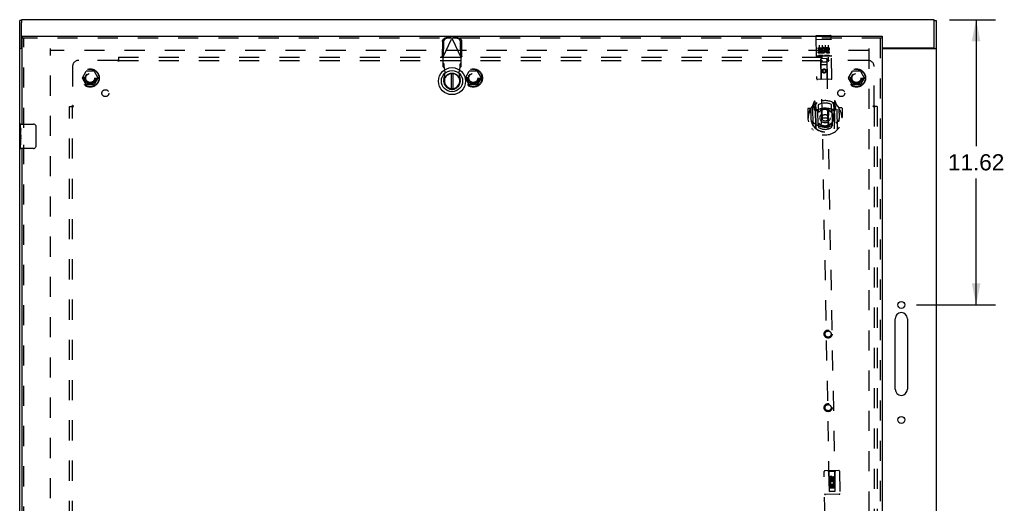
# Model space of a CAD drawing. Header units: inches. Extents: x 0 to 149, y 0 to 96.
# Tile 6 of 9: x 31 to 71, y 50 to 70. Entities that reach past the tile are written whole.
import ezdxf

# ---------------------------------------------------------------- set-up
doc = ezdxf.new("R2010")
doc.units = ezdxf.units.IN
doc.header["$LTSCALE"] = 8.201754
doc.header["$MEASUREMENT"] = 0
doc.linetypes.add('HIDDEN', pattern=[0.2, 0.1, -0.1])
doc.layers.get('0').update_dxf_attribs({"linetype": 'CONTINUOUS'})
for name, color, linetype in [('DEFAULT_2', 8, 'HIDDEN'), ('DIMENSIONS', 7, 'CONTINUOUS'), ('DOOR_ASSEMBLY', 7, 'CONTINUOUS'), ('SUBPANEL', 7, 'CONTINUOUS')]:
    doc.layers.add(name, color=color, linetype=linetype)
doc.styles.get("Standard").update_dxf_attribs({"font": 'arial.ttf'})
doc.dimstyles.new('DIMSTYLE_1', dxfattribs={"dimtxt": 0.657895, "dimasz": 0.877193, "dimexe": 0.09, "dimexo": 0.07, "dimgap": 0.0375, "dimtad": 0, "dimtih": 1, "dimtoh": 1, "dimzin": 4, "dimdsep": 46, "dimtxsty": 'Standard', "dimblk": '_FILLED', "dimblk1": '_FILLED', "dimblk2": '_FILLED', "dimcen": 0.09, "dimadec": 3, "dimazin": 1, "dimtfac": 1, "dimtdec": 3, "dimtofl": 0, "dimtmove": 0, "dimatfit": 3, "dimldrblk": '_FILLED', "dimfxl": 0, "dimtolj": 1, "dimtzin": 4, "dimarcsym": 0})

# ---------------------------------------------------------------- blocks, each defined once
blk = doc.blocks.new('_FILLED')
at = {"color": 0, "linetype": 'ByBlock'}
blk.add_solid([(0, 0), (-1, 0.2), (-1, -0.2)], dxfattribs=at)
blk = doc.blocks.new('*D1')
at = {"layer": 'DIMENSIONS', "color": 2, "linetype": 'Continuous'}
for p, q in [((68.777, 69.785), (70.658, 69.785)), ((69.868, 69.785), (69.868, 64.633)), ((69.868, 58.165), (69.868, 63.317)), ((67.432, 58.165), (70.658, 58.165))]:
    blk.add_line(p, q, dxfattribs=at)
at = {"layer": 'DIMENSIONS', "color": 2, "linetype": 'Continuous', "xscale": 0.8771929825, "yscale": 0.8771929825, "zscale": 0.8771929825}
for p, rotation in [((69.868, 69.785), 90), ((69.868, 58.165), 270)]:
    blk.add_blockref('_FILLED', p, dxfattribs=dict(at, rotation=rotation))
at = {"layer": 'DIMENSIONS', "color": 2, "linetype": 'Continuous', "insert": (69.868, 64.304), "char_height": 0.6579, "width": 2.29896, "attachment_point": 2, "line_spacing_factor": 0.9}
blk.add_mtext('11.62', dxfattribs=at)

msp = doc.modelspace()

# ---------------------------------------------------------------- linework, layer by layer
at = {"color": 3, "linetype": 'Continuous'}
for p, q in [((30.863, 27.818), (30.863, 69.752)), ((68.163, 69.785), (30.938, 69.785)), ((30.938, 68.663), (30.938, 69.673)), ((68.163, 68.663), (68.163, 69.673)), ((68.238, 69.752), (68.238, 27.818)), ((30.957, 68.61), (30.894, 68.61)), ((68.123, 68.623), (66.032, 68.623)), ((66.032, 68.61), (68.207, 68.61)), ((66.568, 54.727), (66.568, 57.602)), ((67.068, 57.602), (67.068, 54.727))]:
    msp.add_line(p, q, dxfattribs=at)
at = {"color": 7, "linetype": 'Continuous'}
for p, q in [((30.938, 69.752), (30.863, 69.752)), ((30.938, 69.785), (30.938, 69.678)), ((68.163, 69.679), (68.163, 69.785)), ((68.163, 69.752), (68.238, 69.752)), ((30.863, 68.61), (30.894, 68.61)), ((30.938, 68.663), (30.938, 68.61)), ((68.163, 68.61), (68.163, 68.663)), ((68.238, 68.61), (68.207, 68.61))]:
    msp.add_line(p, q, dxfattribs=at)
at = {"color": 3, "linetype": 'Continuous'}
for centre in [(66.818, 58.165), (66.818, 53.477)]:
    msp.add_circle(centre, 0.141, dxfattribs=at)
for centre, radius, start, end in [((30.978, 68.663), 0.04, 180, 239.1537), ((68.123, 68.663), 0.04, 270, 360), ((66.818, 57.602), 0.25, 0, 180), ((66.818, 54.727), 0.25, 180, 360)]:
    msp.add_arc(centre, radius, start, end, dxfattribs=at)
at = {"layer": 'DEFAULT_2', "color": 8, "linetype": 'HIDDEN'}
for p, q in [((32.113, 28.96), (32.113, 68.61)), ((65.488, 68.535), (32.113, 68.535)), ((65.488, 68.61), (65.488, 28.96)), ((33.42, 67.415), (33.575, 67.683)), ((33.892, 67.688), (33.583, 67.688)), ((33.901, 67.683), (34.055, 67.415)), ((49.045, 67.415), (49.2, 67.683)), ((49.517, 67.688), (49.208, 67.688)), ((49.526, 67.683), (49.68, 67.415)), ((64.67, 67.415), (64.825, 67.683)), ((65.142, 67.688), (64.833, 67.688)), ((65.151, 67.683), (65.305, 67.415)), ((33.575, 67.138), (33.42, 67.405)), ((33.892, 67.133), (33.583, 67.133)), ((34.055, 67.405), (33.901, 67.138)), ((49.2, 67.138), (49.045, 67.405)), ((49.517, 67.133), (49.208, 67.133)), ((49.68, 67.405), (49.526, 67.138)), ((64.825, 67.138), (64.67, 67.405)), ((65.142, 67.133), (64.833, 67.133)), ((65.305, 67.405), (65.151, 67.138))]:
    msp.add_line(p, q, dxfattribs=at)
for centre, radius in [((33.738, 67.41), 0.372), ((33.738, 67.41), 0.356), ((33.738, 67.41), 0.204), ((33.738, 67.41), 0.183), ((49.363, 67.41), 0.372), ((49.363, 67.41), 0.356), ((49.363, 67.41), 0.204), ((49.363, 67.41), 0.183), ((64.988, 67.41), 0.372), ((64.988, 67.41), 0.356), ((64.988, 67.41), 0.204), ((64.988, 67.41), 0.183)]:
    msp.add_circle(centre, radius, dxfattribs=at)
for centre, start, end in [((33.583, 67.678), 90.0113, 149.988), ((33.892, 67.678), 30.0108, 89.9876), ((49.208, 67.678), 90.0113, 149.988), ((49.517, 67.678), 30.0108, 89.9876), ((64.833, 67.678), 90.0113, 149.988), ((65.142, 67.678), 30.0108, 89.9876), ((33.429, 67.41), 150.0117, 209.9873), ((33.583, 67.143), 210.0108, 269.9876), ((33.892, 67.143), 270.0113, 329.988), ((34.047, 67.41), 330.0117, 29.9873), ((49.054, 67.41), 150.0117, 209.9873), ((49.208, 67.143), 210.0108, 269.9876), ((49.517, 67.143), 270.0113, 329.988), ((49.672, 67.41), 330.0117, 29.9873), ((64.679, 67.41), 150.0117, 209.9873), ((64.833, 67.143), 210.0108, 269.9876), ((65.142, 67.143), 270.0113, 329.988), ((65.297, 67.41), 330.0117, 29.9873)]:
    msp.add_arc(centre, 0.01, start, end, dxfattribs=at)
at = {"layer": 'DOOR_ASSEMBLY', "color": 7, "linetype": 'Continuous'}
for p, q in [((30.957, 69.11), (30.957, 69.035)), ((66.032, 69.11), (66.032, 69.035)), ((48.456, 67.594), (48.456, 66.969)), ((48.535, 66.969), (48.535, 67.594)), ((30.897, 65.376), (30.897, 65.52)), ((30.912, 65.535), (31.422, 65.535)), ((30.897, 65.12), (30.897, 65.373)), ((30.906, 65.318), (30.897, 65.318)), ((30.897, 65.15), (30.907, 65.15)), ((30.897, 64.55), (30.897, 65.118)), ((30.9, 65.087), (30.897, 65.087)), ((30.907, 65.15), (30.907, 65.307)), ((31.522, 65.435), (31.522, 64.635)), ((30.897, 64.956), (30.907, 64.956)), ((30.897, 64.92), (30.907, 64.92)), ((30.897, 64.857), (30.907, 64.857)), ((30.897, 64.689), (30.907, 64.689)), ((30.907, 64.967), (30.907, 65.02)), ((30.907, 64.689), (30.907, 64.92)), ((31.422, 64.535), (30.912, 64.535))]:
    msp.add_line(p, q, dxfattribs=at)
at = {"layer": 'DOOR_ASSEMBLY', "color": 3, "linetype": 'Continuous'}
for p, q in [((30.957, 69.11), (66.032, 69.11)), ((30.957, 65.535), (30.957, 69.035)), ((66.032, 69.035), (66.032, 28.535)), ((30.957, 49.285), (30.957, 64.535))]:
    msp.add_line(p, q, dxfattribs=at)
at = {"layer": 'DOOR_ASSEMBLY', "color": 8, "linetype": 'HIDDEN'}
for p, q in [((63.331, 69.105), (63.364, 67.38)), ((63.36, 69.135), (63.925, 69.146)), ((63.989, 67.392), (63.956, 69.117)), ((66.032, 69.035), (30.957, 69.035)), ((31.032, 65.38), (31.032, 69.035)), ((48.103, 68.891), (48.093, 68.3)), ((48.121, 68.252), (48.495, 69.039)), ((48.145, 68.871), (48.135, 68.28)), ((48.451, 69.053), (48.258, 69.049)), ((48.492, 69.033), (48.299, 69.03)), ((48.451, 69.053), (48.465, 69.048)), ((48.451, 69.053), (48.492, 69.033)), ((48.465, 69.048), (48.48, 69.044)), ((48.48, 69.044), (48.495, 69.039)), ((48.495, 69.039), (48.51, 69.044)), ((48.869, 68.252), (48.495, 69.039)), ((48.498, 69.033), (48.54, 69.053)), ((48.691, 69.03), (48.498, 69.033)), ((48.51, 69.044), (48.525, 69.048)), ((48.525, 69.048), (48.54, 69.053)), ((48.733, 69.049), (48.54, 69.053)), ((48.856, 68.28), (48.846, 68.871)), ((48.898, 68.3), (48.888, 68.891)), ((63.35, 68.976), (63.349, 68.976)), ((63.351, 68.976), (63.35, 68.976)), ((63.352, 68.976), (63.351, 68.976)), ((63.352, 68.976), (63.352, 68.976)), ((63.353, 68.976), (63.352, 68.976)), ((63.354, 68.977), (63.353, 68.976)), ((63.355, 68.977), (63.354, 68.977)), ((63.356, 68.977), (63.355, 68.977)), ((63.356, 68.977), (63.356, 68.977)), ((63.357, 68.977), (63.356, 68.977)), ((63.358, 68.977), (63.357, 68.977)), ((63.36, 68.977), (63.359, 68.977)), ((63.361, 68.977), (63.36, 68.977)), ((63.362, 68.977), (63.361, 68.977)), ((63.363, 68.977), (63.362, 68.977)), ((63.363, 68.977), (63.929, 68.988)), ((63.363, 68.977), (63.363, 68.977)), ((63.463, 68.746), (63.469, 68.44)), ((63.588, 68.748), (63.594, 68.442)), ((63.713, 68.751), (63.719, 68.445)), ((63.838, 68.753), (63.844, 68.447)), ((63.929, 68.988), (63.93, 68.988)), ((63.93, 68.988), (63.93, 68.988)), ((63.93, 68.988), (63.931, 68.988)), ((63.931, 68.988), (63.932, 68.988)), ((63.932, 68.988), (63.933, 68.988)), ((63.933, 68.988), (63.934, 68.988)), ((63.934, 68.988), (63.935, 68.988)), ((63.935, 68.988), (63.935, 68.988)), ((63.935, 68.988), (63.936, 68.988)), ((63.936, 68.988), (63.937, 68.988)), ((63.937, 68.988), (63.938, 68.988)), ((63.938, 68.988), (63.939, 68.988)), ((63.939, 68.988), (63.939, 68.988)), ((63.939, 68.988), (63.94, 68.988)), ((63.94, 68.988), (63.941, 68.988)), ((63.941, 68.988), (63.942, 68.987)), ((65.957, 69.035), (65.957, 28.535)), ((48.135, 68.28), (48.093, 68.3)), ((48.898, 68.3), (48.856, 68.28)), ((48.879, 68.268), (48.869, 68.252)), ((63.376, 68.307), (63.941, 68.318)), ((63.421, 68.643), (63.577, 68.646)), ((63.421, 68.601), (63.421, 68.643)), ((63.421, 68.601), (63.535, 68.603)), ((63.424, 68.473), (63.537, 68.475)), ((63.425, 68.43), (63.424, 68.473)), ((63.425, 68.43), (63.581, 68.433)), ((63.443, 68.559), (63.536, 68.561)), ((63.444, 68.516), (63.443, 68.559)), ((63.444, 68.516), (63.536, 68.518)), ((63.62, 68.328), (63.448, 68.325)), ((63.536, 68.561), (63.535, 68.603)), ((63.537, 68.475), (63.536, 68.518)), ((63.58, 68.469), (63.577, 68.646)), ((63.58, 68.469), (63.593, 68.488)), ((63.581, 68.433), (63.581, 68.445)), ((63.584, 68.444), (63.581, 68.445)), ((63.602, 68.599), (63.584, 68.638)), ((63.87, 68.333), (63.698, 68.329)), ((63.733, 68.649), (63.825, 68.651)), ((63.734, 68.607), (63.733, 68.649)), ((63.734, 68.607), (63.826, 68.609)), ((63.795, 68.523), (63.842, 68.524)), ((63.798, 68.564), (63.827, 68.565)), ((63.8, 68.48), (63.892, 68.482)), ((63.801, 68.437), (63.893, 68.439)), ((63.893, 68.439), (63.892, 68.482)), ((48.121, 68.252), (48.121, 67.878)), ((48.167, 67.992), (48.121, 68.033)), ((48.121, 67.878), (48.167, 67.837)), ((48.167, 67.837), (48.167, 67.992)), ((48.182, 67.833), (48.18, 67.865)), ((48.869, 68.033), (48.823, 67.992)), ((48.823, 67.992), (48.823, 67.837)), ((48.823, 67.837), (48.869, 67.878)), ((48.869, 67.878), (48.869, 68.252)), ((63.547, 67.383), (63.535, 68.193)), ((63.536, 68.193), (63.535, 68.193)), ((63.786, 68.198), (63.536, 68.193)), ((63.536, 68.193), (63.875, 50.565)), ((63.793, 67.948), (63.538, 67.943)), ((63.578, 68.069), (63.748, 68.072)), ((64.125, 50.569), (63.786, 68.198)), ((63.788, 68.198), (63.786, 68.198)), ((63.807, 67.388), (63.788, 68.198)), ((48.166, 67.342), (48.22, 67.636)), ((48.22, 67.636), (48.182, 67.833)), ((48.809, 67.833), (48.771, 67.636)), ((48.771, 67.636), (48.825, 67.342)), ((63.669, 67.768), (63.607, 67.73)), ((63.607, 67.73), (63.609, 67.658)), ((63.607, 67.73), (63.618, 67.725)), ((63.609, 67.658), (63.619, 67.664)), ((63.609, 67.658), (63.672, 67.623)), ((63.669, 67.756), (63.618, 67.725)), ((63.618, 67.725), (63.619, 67.664)), ((63.619, 67.664), (63.672, 67.635)), ((63.669, 67.768), (63.669, 67.756)), ((63.732, 67.733), (63.669, 67.768)), ((63.723, 67.727), (63.669, 67.756)), ((63.672, 67.635), (63.724, 67.666)), ((63.672, 67.623), (63.734, 67.661)), ((63.672, 67.623), (63.672, 67.635)), ((63.732, 67.733), (63.723, 67.727)), ((63.724, 67.666), (63.723, 67.727)), ((63.734, 67.661), (63.724, 67.666)), ((63.734, 67.661), (63.732, 67.733)), ((63.96, 67.361), (63.395, 67.35)), ((63.198, 66.264), (63.217, 65.297)), ((63.269, 66.452), (63.202, 66.275)), ((63.316, 66.262), (63.256, 66.261)), ((63.256, 66.261), (63.259, 66.111)), ((63.293, 66.352), (63.292, 66.352)), ((63.293, 66.352), (63.292, 66.352)), ((63.293, 66.352), (63.293, 66.352)), ((63.314, 66.369), (63.298, 66.449)), ((63.333, 65.353), (63.314, 66.369)), ((63.341, 65.358), (63.321, 66.361)), ((63.322, 66.302), (63.39, 66.412)), ((63.324, 66.336), (63.328, 66.129)), ((63.422, 66.316), (63.427, 66.063)), ((63.977, 66.074), (63.972, 66.327)), ((64, 66.424), (64.072, 66.316)), ((64.073, 66.143), (64.069, 66.35)), ((64.09, 65.372), (64.071, 66.375)), ((64.128, 66.257), (64.073, 66.256)), ((64.091, 66.464), (64.078, 66.384)), ((64.078, 66.384), (64.098, 65.368)), ((64.14, 66.278), (64.08, 66.276)), ((64.1, 66.367), (64.096, 66.37)), ((64.193, 66.294), (64.12, 66.468)), ((64.143, 66.128), (64.14, 66.278)), ((64.216, 65.316), (64.198, 66.283)), ((63, 66.15), (63.007, 65.777)), ((63.117, 66.167), (63.015, 66.165)), ((63.117, 66.167), (63.125, 65.779)), ((63.126, 66.152), (63.117, 66.167)), ((63.125, 66.17), (63.134, 65.712)), ((63.259, 66.111), (63.319, 66.112)), ((63.264, 66.233), (63.295, 66.188)), ((63.324, 66.242), (63.269, 66.241)), ((63.419, 66.113), (63.346, 66.111)), ((63.349, 66.109), (63.414, 66.111)), ((63.431, 65.472), (63.419, 66.103)), ((63.538, 66.131), (63.575, 65.788)), ((63.864, 66.137), (63.84, 65.793)), ((64.056, 66.125), (63.983, 66.123)), ((63.984, 66.114), (63.996, 65.483)), ((63.988, 66.122), (64.053, 66.123)), ((64.083, 66.126), (64.143, 66.128)), ((64.104, 66.203), (64.133, 66.25)), ((64.282, 66.189), (64.274, 66.174)), ((64.275, 66.192), (64.283, 65.735)), ((64.385, 66.191), (64.282, 66.189)), ((64.29, 65.801), (64.282, 66.189)), ((64.4, 66.177), (64.407, 65.804)), ((63.007, 65.777), (63.022, 65.777)), ((63.125, 65.779), (63.14, 65.779)), ((63.134, 65.712), (63.134, 65.71)), ((63.438, 65.502), (63.44, 65.399)), ((63.551, 65.448), (63.575, 65.788)), ((63.575, 65.788), (63.84, 65.793)), ((63.876, 65.454), (63.84, 65.793)), ((63.99, 65.41), (63.988, 65.513)), ((64.29, 65.801), (64.275, 65.801)), ((64.283, 65.735), (64.283, 65.732)), ((64.392, 65.803), (64.407, 65.804)), ((31.032, 49.13), (31.032, 64.69)), ((64.266, 51.414), (63.701, 51.403)), ((63.854, 51.376), (63.824, 51.406)), ((64.114, 51.381), (64.144, 51.412)), ((63.707, 49.516), (63.672, 51.373)), ((64.114, 51.381), (63.854, 51.376)), ((63.854, 51.376), (63.873, 50.567)), ((63.884, 51.017), (63.883, 51.109)), ((63.927, 51.018), (63.884, 51.017)), ((63.925, 51.11), (63.927, 51.018)), ((63.989, 51.141), (63.927, 51.103)), ((63.927, 51.103), (63.937, 51.098)), ((63.927, 51.103), (63.928, 51.031)), ((63.928, 51.031), (63.938, 51.037)), ((63.928, 51.031), (63.992, 50.996)), ((63.989, 51.129), (63.937, 51.098)), ((63.937, 51.098), (63.938, 51.037)), ((63.938, 51.037), (63.991, 51.008)), ((63.97, 51.083), (63.969, 51.111)), ((64.052, 51.106), (63.989, 51.141)), ((63.989, 51.141), (63.989, 51.129)), ((64.042, 51.1), (63.989, 51.129)), ((63.991, 51.008), (64.043, 51.039)), ((63.992, 50.996), (63.991, 51.008)), ((63.992, 50.996), (64.053, 51.034)), ((64.01, 51.126), (64.011, 51.079)), ((64.052, 51.106), (64.042, 51.1)), ((64.043, 51.039), (64.042, 51.1)), ((64.053, 51.034), (64.043, 51.039)), ((64.052, 51.177), (64.095, 51.177)), ((64.054, 51.084), (64.052, 51.177)), ((64.053, 51.034), (64.052, 51.106)), ((64.095, 51.177), (64.096, 51.085)), ((64.126, 50.571), (64.114, 51.381)), ((64.297, 51.385), (64.332, 49.528)), ((64.122, 50.821), (63.867, 50.816)), ((63.887, 50.861), (64.065, 50.864)), ((63.89, 50.705), (63.887, 50.861)), ((63.933, 50.706), (63.89, 50.705)), ((63.935, 50.886), (63.896, 50.868)), ((64.082, 50.696), (63.912, 50.692)), ((63.973, 50.82), (63.931, 50.819)), ((63.931, 50.819), (63.933, 50.706)), ((63.975, 50.728), (63.973, 50.82)), ((64.017, 50.728), (63.975, 50.728)), ((64.059, 50.821), (64.016, 50.821)), ((64.016, 50.821), (64.017, 50.728)), ((64.065, 50.864), (64.046, 50.877)), ((64.061, 50.708), (64.059, 50.821)), ((64.104, 50.709), (64.061, 50.708)), ((64.09, 50.868), (64.088, 50.865)), ((64.088, 50.865), (64.101, 50.865)), ((64.101, 50.865), (64.104, 50.709)), ((64.285, 50.449), (63.72, 50.439)), ((63.873, 50.567), (64.126, 50.571)), ((63.875, 50.568), (64.125, 50.573)), ((63.875, 50.565), (64.125, 50.569))]:
    msp.add_line(p, q, dxfattribs=at)
for points in [[(48.103, 68.891), (48.104, 68.906), (48.107, 68.921), (48.111, 68.936), (48.116, 68.951), (48.123, 68.965), (48.13, 68.978), (48.14, 68.99), (48.15, 69.002), (48.161, 69.012), (48.173, 69.022), (48.186, 69.03), (48.199, 69.036), (48.214, 69.042), (48.228, 69.046), (48.243, 69.048), (48.258, 69.049)], [(48.299, 69.03), (48.284, 69.029), (48.27, 69.026), (48.255, 69.022), (48.241, 69.017), (48.227, 69.01), (48.215, 69.002), (48.202, 68.992), (48.191, 68.982), (48.181, 68.97), (48.172, 68.958), (48.164, 68.945), (48.158, 68.931), (48.152, 68.916), (48.148, 68.901), (48.146, 68.886), (48.145, 68.871)], [(48.846, 68.871), (48.845, 68.886), (48.842, 68.901), (48.839, 68.916), (48.833, 68.931), (48.827, 68.945), (48.819, 68.958), (48.81, 68.97), (48.8, 68.982), (48.788, 68.992), (48.776, 69.002), (48.763, 69.01), (48.75, 69.017), (48.736, 69.022), (48.721, 69.026), (48.706, 69.029), (48.691, 69.03)], [(48.733, 69.049), (48.748, 69.048), (48.763, 69.046), (48.777, 69.042), (48.791, 69.036), (48.805, 69.03), (48.818, 69.022), (48.83, 69.012), (48.841, 69.002), (48.851, 68.99), (48.86, 68.978), (48.868, 68.965), (48.875, 68.951), (48.88, 68.936), (48.884, 68.921), (48.886, 68.906), (48.888, 68.891)], [(63.349, 68.976), (63.349, 68.976), (63.349, 68.976), (63.348, 68.976), (63.348, 68.976), (63.348, 68.976), (63.347, 68.976), (63.347, 68.976), (63.346, 68.975), (63.346, 68.975), (63.346, 68.975), (63.345, 68.975), (63.345, 68.975), (63.345, 68.975), (63.344, 68.975), (63.344, 68.975), (63.344, 68.975), (63.344, 68.975), (63.343, 68.975), (63.343, 68.975), (63.343, 68.975), (63.342, 68.975), (63.342, 68.974), (63.342, 68.974), (63.341, 68.974), (63.341, 68.974), (63.341, 68.974), (63.341, 68.974), (63.34, 68.974), (63.34, 68.974), (63.34, 68.974), (63.34, 68.974), (63.339, 68.974), (63.339, 68.974), (63.339, 68.973), (63.339, 68.973), (63.338, 68.973), (63.338, 68.973), (63.338, 68.973), (63.338, 68.973), (63.338, 68.973), (63.337, 68.973), (63.337, 68.973), (63.337, 68.973), (63.337, 68.972), (63.337, 68.972), (63.336, 68.972), (63.336, 68.972), (63.336, 68.972), (63.336, 68.972), (63.336, 68.972), (63.336, 68.972), (63.335, 68.972), (63.335, 68.972), (63.335, 68.971), (63.335, 68.971), (63.335, 68.971), (63.335, 68.971), (63.335, 68.971), (63.335, 68.971), (63.334, 68.971), (63.334, 68.971), (63.334, 68.971), (63.334, 68.971), (63.334, 68.97), (63.334, 68.97), (63.334, 68.97), (63.334, 68.97), (63.334, 68.97), (63.334, 68.97), (63.334, 68.97), (63.334, 68.97), (63.334, 68.97), (63.334, 68.97), (63.334, 68.969), (63.334, 68.969), (63.334, 68.969), (63.334, 68.969)], [(63.359, 68.977), (63.359, 68.977), (63.358, 68.977)], [(63.942, 68.987), (63.943, 68.987), (63.943, 68.987), (63.943, 68.987), (63.944, 68.987), (63.944, 68.987), (63.944, 68.987), (63.945, 68.987), (63.945, 68.987), (63.945, 68.987), (63.946, 68.987), (63.946, 68.987), (63.946, 68.987), (63.947, 68.987), (63.947, 68.987), (63.947, 68.987), (63.948, 68.987), (63.948, 68.987), (63.948, 68.986), (63.949, 68.986), (63.949, 68.986), (63.949, 68.986), (63.95, 68.986), (63.95, 68.986), (63.95, 68.986), (63.95, 68.986), (63.951, 68.986), (63.951, 68.986), (63.951, 68.986), (63.952, 68.986), (63.952, 68.986), (63.952, 68.986), (63.952, 68.985), (63.953, 68.985), (63.953, 68.985), (63.953, 68.985), (63.953, 68.985), (63.954, 68.985), (63.954, 68.985), (63.954, 68.985), (63.954, 68.985), (63.954, 68.985), (63.955, 68.985), (63.955, 68.985), (63.955, 68.984), (63.955, 68.984), (63.955, 68.984), (63.956, 68.984), (63.956, 68.984), (63.956, 68.984), (63.956, 68.984), (63.956, 68.984), (63.956, 68.984), (63.957, 68.984), (63.957, 68.984), (63.957, 68.983), (63.957, 68.983), (63.957, 68.983), (63.957, 68.983), (63.957, 68.983), (63.958, 68.983), (63.958, 68.983), (63.958, 68.983), (63.958, 68.983), (63.958, 68.983), (63.958, 68.982), (63.958, 68.982), (63.958, 68.982), (63.958, 68.982), (63.958, 68.982), (63.958, 68.982), (63.958, 68.982), (63.958, 68.982), (63.958, 68.982), (63.958, 68.982), (63.958, 68.981), (63.958, 68.981), (63.959, 68.981), (63.959, 68.981)], [(48.121, 68.252), (48.112, 68.268), (48.107, 68.276), (48.102, 68.284), (48.098, 68.292), (48.093, 68.3)], [(48.898, 68.3), (48.893, 68.292), (48.888, 68.284), (48.884, 68.276), (48.879, 68.268)], [(63.448, 68.325), (63.447, 68.325), (63.447, 68.325), (63.447, 68.325), (63.447, 68.325), (63.447, 68.325), (63.446, 68.325), (63.446, 68.325), (63.446, 68.325), (63.446, 68.325), (63.446, 68.325), (63.445, 68.325), (63.445, 68.325), (63.445, 68.325), (63.445, 68.325), (63.445, 68.325), (63.445, 68.325), (63.444, 68.325), (63.444, 68.325), (63.444, 68.325), (63.444, 68.325), (63.444, 68.325), (63.444, 68.325), (63.444, 68.325), (63.443, 68.325), (63.443, 68.325), (63.443, 68.325), (63.443, 68.325), (63.443, 68.325), (63.443, 68.325), (63.443, 68.325), (63.443, 68.325), (63.442, 68.325), (63.442, 68.325), (63.442, 68.325), (63.442, 68.325), (63.442, 68.325), (63.442, 68.325), (63.442, 68.325), (63.442, 68.325), (63.442, 68.325), (63.441, 68.325), (63.441, 68.326), (63.441, 68.326), (63.441, 68.326), (63.441, 68.326), (63.441, 68.326)], [(63.626, 68.329), (63.626, 68.329), (63.626, 68.329), (63.626, 68.329), (63.626, 68.329), (63.626, 68.329), (63.625, 68.329), (63.625, 68.329), (63.625, 68.329), (63.625, 68.329), (63.625, 68.329), (63.625, 68.329), (63.625, 68.329), (63.625, 68.329), (63.625, 68.329), (63.624, 68.329), (63.624, 68.329), (63.624, 68.329), (63.624, 68.328), (63.624, 68.328), (63.624, 68.328), (63.624, 68.328), (63.624, 68.328), (63.623, 68.328), (63.623, 68.328), (63.623, 68.328), (63.623, 68.328), (63.623, 68.328), (63.623, 68.328), (63.623, 68.328), (63.622, 68.328), (63.622, 68.328), (63.622, 68.328), (63.622, 68.328), (63.622, 68.328), (63.622, 68.328), (63.621, 68.328), (63.621, 68.328), (63.621, 68.328), (63.621, 68.328), (63.621, 68.328), (63.62, 68.328), (63.62, 68.328), (63.62, 68.328), (63.62, 68.328), (63.62, 68.328)], [(63.698, 68.329), (63.697, 68.329), (63.697, 68.329), (63.697, 68.329), (63.697, 68.329), (63.697, 68.329), (63.696, 68.329), (63.696, 68.329), (63.696, 68.329), (63.696, 68.329), (63.696, 68.329), (63.695, 68.329), (63.695, 68.329), (63.695, 68.329), (63.695, 68.329), (63.695, 68.33), (63.695, 68.33), (63.694, 68.33), (63.694, 68.33), (63.694, 68.33), (63.694, 68.33), (63.694, 68.33), (63.694, 68.33), (63.694, 68.33), (63.693, 68.33), (63.693, 68.33), (63.693, 68.33), (63.693, 68.33), (63.693, 68.33), (63.693, 68.33), (63.693, 68.33), (63.692, 68.33), (63.692, 68.33), (63.692, 68.33), (63.692, 68.33), (63.692, 68.33), (63.692, 68.33), (63.692, 68.33), (63.692, 68.33), (63.692, 68.33), (63.692, 68.33), (63.691, 68.33), (63.691, 68.33), (63.691, 68.33), (63.691, 68.33), (63.691, 68.33), (63.691, 68.33)], [(63.876, 68.334), (63.876, 68.334), (63.876, 68.334), (63.876, 68.334), (63.876, 68.334), (63.875, 68.334), (63.875, 68.334), (63.875, 68.334), (63.875, 68.334), (63.875, 68.334), (63.875, 68.334), (63.875, 68.334), (63.875, 68.334), (63.875, 68.333), (63.875, 68.333), (63.874, 68.333), (63.874, 68.333), (63.874, 68.333), (63.874, 68.333), (63.874, 68.333), (63.874, 68.333), (63.874, 68.333), (63.874, 68.333), (63.873, 68.333), (63.873, 68.333), (63.873, 68.333), (63.873, 68.333), (63.873, 68.333), (63.873, 68.333), (63.873, 68.333), (63.872, 68.333), (63.872, 68.333), (63.872, 68.333), (63.872, 68.333), (63.872, 68.333), (63.872, 68.333), (63.871, 68.333), (63.871, 68.333), (63.871, 68.333), (63.871, 68.333), (63.871, 68.333), (63.87, 68.333), (63.87, 68.333), (63.87, 68.333), (63.87, 68.333), (63.87, 68.333)], [(48.18, 67.865), (48.179, 67.88), (48.178, 67.895), (48.177, 67.91), (48.176, 67.924), (48.175, 67.937), (48.174, 67.948), (48.173, 67.959), (48.172, 67.968), (48.171, 67.976), (48.17, 67.983), (48.168, 67.988), (48.167, 67.992)], [(48.823, 67.992), (48.822, 67.988), (48.821, 67.983), (48.82, 67.976), (48.819, 67.968), (48.818, 67.959), (48.817, 67.948), (48.816, 67.937), (48.815, 67.924), (48.814, 67.91), (48.813, 67.895), (48.812, 67.88), (48.811, 67.865), (48.809, 67.833)], [(48.167, 67.837), (48.17, 67.836), (48.172, 67.836), (48.175, 67.835), (48.177, 67.835), (48.18, 67.834), (48.182, 67.833)], [(48.809, 67.833), (48.811, 67.834), (48.814, 67.835), (48.816, 67.835), (48.819, 67.836), (48.821, 67.836), (48.823, 67.837)], [(64.216, 66.261), (64.217, 66.26), (64.218, 66.26), (64.219, 66.259), (64.22, 66.259), (64.221, 66.258), (64.221, 66.258), (64.222, 66.258), (64.223, 66.257), (64.224, 66.257), (64.225, 66.256), (64.226, 66.255), (64.227, 66.255), (64.228, 66.254), (64.229, 66.254), (64.229, 66.253), (64.23, 66.253), (64.231, 66.252), (64.232, 66.251), (64.233, 66.251), (64.234, 66.25), (64.234, 66.249), (64.235, 66.249), (64.236, 66.248), (64.237, 66.247), (64.237, 66.246), (64.238, 66.246), (64.239, 66.245), (64.24, 66.244), (64.241, 66.243), (64.241, 66.243), (64.242, 66.242), (64.243, 66.241), (64.243, 66.24), (64.244, 66.239)], [(63.154, 66.218), (63.154, 66.219), (63.155, 66.22), (63.156, 66.221), (63.156, 66.222), (63.157, 66.223), (63.158, 66.223), (63.158, 66.224), (63.159, 66.225), (63.16, 66.226), (63.161, 66.226), (63.161, 66.227), (63.162, 66.228), (63.163, 66.229), (63.164, 66.229), (63.165, 66.23), (63.165, 66.231), (63.166, 66.231), (63.167, 66.232), (63.168, 66.233), (63.169, 66.233), (63.169, 66.234), (63.17, 66.235), (63.171, 66.235), (63.172, 66.236), (63.173, 66.236), (63.174, 66.237), (63.175, 66.237), (63.175, 66.238), (63.176, 66.238), (63.177, 66.239), (63.178, 66.239), (63.179, 66.24), (63.18, 66.24), (63.181, 66.241)], [(63.177, 65.667), (63.18, 65.661), (63.183, 65.656), (63.186, 65.652), (63.189, 65.647), (63.192, 65.643), (63.195, 65.638), (63.198, 65.634), (63.201, 65.631), (63.203, 65.627), (63.206, 65.623), (63.208, 65.62), (63.211, 65.617), (63.213, 65.613), (63.215, 65.61), (63.218, 65.608), (63.22, 65.605), (63.222, 65.602), (63.224, 65.599), (63.227, 65.597), (63.229, 65.594), (63.231, 65.592), (63.233, 65.59), (63.235, 65.588), (63.237, 65.586), (63.239, 65.584), (63.24, 65.582), (63.242, 65.58), (63.244, 65.578), (63.246, 65.576), (63.248, 65.575), (63.249, 65.573), (63.251, 65.572), (63.252, 65.57), (63.254, 65.569), (63.256, 65.568), (63.257, 65.566)], [(64.166, 65.584), (64.167, 65.585), (64.169, 65.587), (64.17, 65.588), (64.172, 65.589), (64.173, 65.591), (64.175, 65.593), (64.177, 65.594), (64.178, 65.596), (64.18, 65.598), (64.182, 65.6), (64.184, 65.602), (64.185, 65.604), (64.187, 65.606), (64.189, 65.608), (64.191, 65.611), (64.193, 65.613), (64.195, 65.615), (64.197, 65.618), (64.199, 65.621), (64.201, 65.624), (64.203, 65.626), (64.206, 65.629), (64.208, 65.633), (64.21, 65.636), (64.212, 65.639), (64.215, 65.643), (64.217, 65.646), (64.22, 65.65), (64.222, 65.654), (64.225, 65.658), (64.228, 65.663), (64.23, 65.667), (64.233, 65.672), (64.236, 65.677), (64.239, 65.682), (64.242, 65.687)], [(63.199, 65.32), (63.198, 65.32), (63.197, 65.32), (63.196, 65.321), (63.195, 65.321), (63.194, 65.322), (63.193, 65.322), (63.192, 65.323), (63.191, 65.323), (63.19, 65.324), (63.189, 65.324), (63.189, 65.325), (63.188, 65.325), (63.187, 65.326), (63.186, 65.327), (63.185, 65.327), (63.184, 65.328), (63.183, 65.328), (63.183, 65.329), (63.182, 65.33), (63.181, 65.33), (63.18, 65.331), (63.179, 65.332), (63.179, 65.332), (63.178, 65.333), (63.177, 65.334), (63.176, 65.335), (63.176, 65.335), (63.175, 65.336), (63.174, 65.337), (63.173, 65.338), (63.173, 65.338), (63.172, 65.339), (63.171, 65.34), (63.17, 65.341)], [(63.902, 65.437), (63.897, 65.435), (63.891, 65.434), (63.886, 65.432), (63.88, 65.431), (63.875, 65.43), (63.87, 65.428), (63.864, 65.427), (63.859, 65.426), (63.853, 65.424), (63.848, 65.423), (63.842, 65.422), (63.837, 65.421), (63.831, 65.42), (63.826, 65.419), (63.82, 65.418), (63.815, 65.417), (63.809, 65.416), (63.804, 65.415), (63.798, 65.414), (63.793, 65.414), (63.787, 65.413), (63.782, 65.412), (63.776, 65.412), (63.77, 65.411), (63.765, 65.41), (63.759, 65.41), (63.754, 65.41), (63.748, 65.409), (63.743, 65.409), (63.737, 65.408), (63.731, 65.408), (63.726, 65.408), (63.72, 65.408), (63.715, 65.408), (63.709, 65.408), (63.703, 65.408), (63.698, 65.408), (63.692, 65.408), (63.687, 65.408), (63.681, 65.408), (63.675, 65.408), (63.67, 65.408), (63.664, 65.409), (63.659, 65.409), (63.653, 65.409), (63.648, 65.41), (63.642, 65.41), (63.636, 65.411), (63.631, 65.411), (63.625, 65.412), (63.62, 65.412), (63.614, 65.413), (63.609, 65.414), (63.603, 65.414), (63.597, 65.415), (63.592, 65.416), (63.586, 65.417), (63.581, 65.418), (63.575, 65.419), (63.57, 65.42), (63.564, 65.421), (63.559, 65.422), (63.553, 65.423), (63.548, 65.425), (63.543, 65.426), (63.537, 65.427), (63.532, 65.428), (63.526, 65.43)], [(64.261, 65.362), (64.26, 65.361), (64.26, 65.36), (64.259, 65.359), (64.258, 65.359), (64.258, 65.358), (64.257, 65.357), (64.256, 65.356), (64.255, 65.355), (64.255, 65.355), (64.254, 65.354), (64.253, 65.353), (64.252, 65.352), (64.252, 65.352), (64.251, 65.351), (64.25, 65.35), (64.249, 65.35), (64.248, 65.349), (64.248, 65.348), (64.247, 65.348), (64.246, 65.347), (64.245, 65.346), (64.244, 65.346), (64.243, 65.345), (64.243, 65.345), (64.242, 65.344), (64.241, 65.343), (64.24, 65.343), (64.239, 65.342), (64.238, 65.342), (64.237, 65.341), (64.236, 65.341), (64.235, 65.34), (64.235, 65.34), (64.234, 65.339)]]:
    msp.add_lwpolyline(points, dxfattribs=at)
at = {"layer": 'DOOR_ASSEMBLY', "color": 7, "linetype": 'Continuous'}
for points in [[(31.516, 65.471), (31.518, 65.466), (31.519, 65.46), (31.521, 65.454), (31.522, 65.448), (31.522, 65.441), (31.522, 65.435)], [(30.897, 65.376), (30.898, 65.373), (30.898, 65.369), (30.899, 65.363), (30.9, 65.357), (30.901, 65.35), (30.903, 65.343), (30.904, 65.334), (30.905, 65.326)], [(30.897, 65.12), (30.898, 65.113), (30.898, 65.105), (30.899, 65.097), (30.9, 65.088)], [(30.9, 65.088), (30.903, 65.061), (30.905, 65.052), (30.905, 65.044), (30.906, 65.035), (30.907, 65.027), (30.907, 65.02)], [(30.905, 65.326), (30.906, 65.316), (30.907, 65.307)], [(30.907, 64.967), (30.907, 64.96), (30.907, 64.954), (30.906, 64.948), (30.905, 64.942), (30.905, 64.936), (30.904, 64.931)], [(31.522, 64.635), (31.522, 64.629), (31.522, 64.623), (31.521, 64.616), (31.519, 64.61), (31.518, 64.605), (31.516, 64.599)]]:
    msp.add_lwpolyline(points, dxfattribs=at)
for radius in [0.551, 0.433, 0.329, 0.317]:
    msp.add_circle((48.495, 67.282), radius, dxfattribs=at)
at = {"layer": 'DOOR_ASSEMBLY', "color": 8, "linetype": 'HIDDEN'}
for centre, radius in [((63.671, 67.696), 0.085), ((63.671, 67.696), 0.0845), ((63.707, 65.788), 0.35), ((63.707, 65.788), 0.335), ((63.707, 65.788), 0.205), ((63.707, 65.788), 0.133), ((63.832, 56.977), 0.164), ((63.832, 56.977), 0.124), ((63.832, 53.977), 0.164), ((63.832, 53.977), 0.124), ((63.99, 51.069), 0.085), ((63.99, 51.069), 0.0845)]:
    msp.add_circle(centre, radius, dxfattribs=at)
for centre, radius, start, end in [((63.361, 69.105), 0.03, 91.1008, 181.1008), ((63.926, 69.116), 0.03, 1.1008, 91.1008), ((63.377, 68.277), 0.03, 91.1008, 181.1008), ((63.628, 68.541), 0.107, 245.3644, 114.5035), ((63.628, 68.541), 0.0639, 235.9903, 114.5034), ((63.8, 68.501), 0.0635, 91.1008, 271.1008), ((63.8, 68.502), 0.0219, 101.4078, 271.1008), ((63.827, 68.587), 0.0644, 283.4003, 91.1783), ((63.827, 68.587), 0.0219, 271.0019, 91.1008), ((63.942, 68.288), 0.03, 1.1008, 91.1008), ((63.577, 68.154), 0.04, 91.1008, 181.1008), ((63.578, 68.109), 0.04, 181.1008, 271.1008), ((63.747, 68.157), 0.04, 1.1008, 91.1008), ((63.748, 68.112), 0.04, 271.1008, 1.1008), ((48.495, 67.282), 0.335, 169.673, 10.327), ((63.394, 67.38), 0.03, 181.1008, 271.1008), ((63.517, 67.383), 0.03, 271.1008, 1.1008), ((63.837, 67.389), 0.03, 181.1008, 271.1008), ((63.959, 67.391), 0.03, 271.1008, 1.1008), ((63.707, 65.79), 0.7, 126.6134, 55.5882), ((63.707, 65.788), 0.7, 36.3969, 145.8046), ((63.213, 66.264), 0.015, 136.1756, 181.1008), ((63.283, 66.446), 0.015, 11.1008, 159.2966), ((63.302, 66.336), 0.02, 1.1008, 126.6134), ((63.304, 66.336), 0.02, 1.1008, 126.3551), ((63.341, 66.361), 0.02, 122.5696, 181.1), ((63.707, 65.788), 0.6, 63.8212, 118.3804), ((64.051, 66.375), 0.02, 1.1008, 59.6303), ((64.089, 66.351), 0.02, 55.8465, 181.1008), ((64.092, 66.351), 0.02, 55.5882, 181.1008), ((64.106, 66.462), 0.015, 22.9049, 171.1008), ((64.128, 66.252), 0.005, 328.4216, 91.1008), ((64.183, 66.283), 0.015, 1.1008, 46.026), ((63.015, 66.15), 0.015, 91.1008, 181.1008), ((63.707, 65.79), 0.685, 148.0893, 181.1008), ((63.145, 66.17), 0.02, 145.8046, 181.1008), ((63.269, 66.236), 0.005, 91.1008, 213.78), ((63.713, 65.478), 0.7, 54.3327, 127.8689), ((63.139, 66.083), 0.188, 1.1008, 33.78), ((63.346, 66.131), 0.02, 181.1008, 271.1008), ((63.348, 66.129), 0.02, 181.1008, 271.1008), ((63.414, 66.131), 0.02, 271.1008, 294.5648), ((63.434, 66.103), 0.015, 114.0871, 181.1008), ((63.713, 65.476), 0.7, 67.6368, 114.5648), ((63.457, 66.064), 0.03, 181.1008, 312.2269), ((63.707, 65.788), 0.343, 49.9747, 132.2269), ((63.518, 66.129), 0.02, 6.1804, 106.7139), ((63.884, 66.136), 0.02, 75.4877, 176.0212), ((63.947, 66.073), 0.03, 229.9747, 1.1008), ((63.969, 66.113), 0.015, 1.1008, 68.1145), ((63.987, 66.142), 0.02, 247.6368, 271.1008), ((64.053, 66.143), 0.02, 271.1008, 1.1008), ((64.056, 66.145), 0.02, 271.1008, 1.1008), ((64.264, 66.105), 0.188, 148.4216, 181.1008), ((64.255, 66.192), 0.02, 1.1008, 36.3969), ((63.707, 65.79), 0.685, 1.1008, 34.1123), ((64.385, 66.176), 0.015, 1.1008, 91.1008), ((63.707, 65.793), 0.583, 181.3472, 0.8544), ((63.707, 65.798), 0.58, 188.763, 353.4386), ((63.154, 65.713), 0.02, 181.1008, 188.763), ((63.701, 66.108), 0.7, 230.6298, 311.5718), ((63.446, 65.472), 0.015, 181.1008, 248.1145), ((63.468, 65.503), 0.03, 49.9747, 181.1008), ((63.707, 65.788), 0.343, 229.9747, 312.2269), ((63.896, 65.456), 0.02, 186.1804, 286.676), ((63.958, 65.512), 0.03, 1.1008, 132.2269), ((63.981, 65.482), 0.015, 294.0871, 1.1008), ((64.263, 65.734), 0.02, 353.4386, 1.1008), ((63.232, 65.297), 0.015, 181.1008, 226.026), ((63.348, 65.353), 0.015, 181.1008, 230.7421), ((63.36, 65.358), 0.02, 181.1008, 231.7602), ((63.707, 65.798), 0.48, 236.1469, 306.0547), ((63.531, 65.449), 0.02, 255.5256, 356.0212), ((64.07, 65.372), 0.02, 310.4386, 1.0991), ((64.083, 65.367), 0.015, 311.4595, 1.1008), ((64.201, 65.316), 0.015, 316.1756, 1.1008), ((63.702, 51.373), 0.03, 91.1008, 181.1008), ((64.267, 51.384), 0.03, 1.1008, 91.1008), ((63.947, 51.111), 0.0644, 13.4003, 181.1783), ((63.993, 50.913), 0.107, 335.3644, 204.5035), ((63.947, 51.111), 0.0219, 1.0019, 181.1008), ((64.033, 51.084), 0.0635, 181.1008, 1.1008), ((64.032, 51.084), 0.0219, 191.4078, 1.1008), ((63.913, 50.652), 0.04, 91.1008, 181.1008), ((63.914, 50.607), 0.04, 181.1008, 271.1008), ((63.993, 50.913), 0.0639, 325.9903, 204.5034), ((64.083, 50.656), 0.04, 1.1008, 91.1008), ((64.084, 50.611), 0.04, 271.1008, 1.1008), ((63.719, 50.469), 0.03, 181.1008, 271.1008), ((64.284, 50.479), 0.03, 271.1008, 1.1008)]:
    msp.add_arc(centre, radius, start, end, dxfattribs=at)
at = {"layer": 'DOOR_ASSEMBLY', "color": 7, "linetype": 'Continuous'}
for centre, radius, start, end in [((48.495, 67.282), 0.315, 100.0787, 79.9213), ((30.912, 65.52), 0.015, 90, 180), ((31.422, 65.435), 0.1, 21.1999, 90), ((30.912, 64.55), 0.015, 180, 270), ((31.422, 64.635), 0.1, 270, 338.7946)]:
    msp.add_arc(centre, radius, start, end, dxfattribs=at)
msp.add_ellipse((31.097, 64.953), major_axis=(0.2, 0), ratio=0.432808, start_param=3.141593, end_param=3.403409, dxfattribs=at)
at = {"layer": 'SUBPANEL', "color": 8, "linetype": 'HIDDEN'}
for p, q in [((33.019, 67.879), (33.019, 66.289)), ((34.859, 68.129), (33.269, 68.129)), ((34.872, 68.109), (34.868, 68.116)), ((34.894, 68.254), (34.894, 68.167)), ((34.894, 68.254), (63.832, 68.254)), ((34.894, 68.167), (34.894, 68.088)), ((34.894, 68.129), (63.832, 68.129)), ((63.832, 68.254), (63.832, 68.167)), ((63.832, 68.167), (63.832, 68.088)), ((65.457, 68.129), (63.867, 68.129)), ((65.707, 66.289), (65.707, 67.879)), ((65.687, 66.276), (65.693, 66.28)), ((32.894, 31.316), (32.894, 66.254)), ((32.894, 66.254), (32.981, 66.254)), ((32.981, 66.254), (33.06, 66.254)), ((33.019, 31.316), (33.019, 66.254)), ((65.666, 66.254), (65.745, 66.254)), ((65.707, 66.254), (65.707, 31.316)), ((65.832, 66.254), (65.745, 66.254)), ((65.832, 66.254), (65.832, 31.316))]:
    msp.add_line(p, q, dxfattribs=at)
for points in [[(34.869, 68.14), (34.868, 68.138), (34.866, 68.136), (34.864, 68.135), (34.863, 68.133), (34.861, 68.132), (34.86, 68.13), (34.859, 68.129)], [(34.868, 68.116), (34.867, 68.118), (34.865, 68.12), (34.864, 68.122), (34.863, 68.124), (34.861, 68.126), (34.86, 68.127), (34.859, 68.129)], [(34.877, 68.148), (34.874, 68.145), (34.873, 68.143), (34.869, 68.14)], [(34.894, 68.088), (34.892, 68.089), (34.891, 68.089), (34.889, 68.09), (34.888, 68.091), (34.887, 68.092), (34.885, 68.093), (34.884, 68.094), (34.882, 68.095), (34.881, 68.097), (34.879, 68.098), (34.878, 68.1), (34.877, 68.101), (34.876, 68.103), (34.874, 68.105), (34.873, 68.107), (34.872, 68.109)], [(34.894, 68.167), (34.893, 68.165), (34.891, 68.164), (34.89, 68.162), (34.888, 68.16), (34.887, 68.158), (34.886, 68.156), (34.884, 68.155), (34.883, 68.153), (34.881, 68.152), (34.88, 68.15), (34.879, 68.149), (34.877, 68.148)], [(63.832, 68.167), (63.833, 68.165), (63.834, 68.164), (63.836, 68.162), (63.837, 68.16), (63.839, 68.158), (63.84, 68.156), (63.842, 68.155), (63.843, 68.153), (63.844, 68.152), (63.846, 68.15), (63.847, 68.149), (63.849, 68.148), (63.851, 68.145)], [(63.832, 68.088), (63.833, 68.089), (63.835, 68.089), (63.836, 68.09), (63.838, 68.091), (63.839, 68.092), (63.841, 68.093), (63.842, 68.094), (63.843, 68.095), (63.845, 68.097), (63.846, 68.098), (63.848, 68.1), (63.849, 68.101), (63.85, 68.103), (63.851, 68.105), (63.852, 68.107), (63.854, 68.109), (63.858, 68.116)], [(63.851, 68.145), (63.855, 68.142), (63.856, 68.14), (63.858, 68.138), (63.86, 68.136), (63.861, 68.135), (63.863, 68.133), (63.864, 68.132), (63.866, 68.13), (63.867, 68.129)], [(63.858, 68.116), (63.859, 68.118), (63.86, 68.12), (63.862, 68.122), (63.863, 68.124), (63.864, 68.126), (63.866, 68.127), (63.867, 68.129)], [(32.981, 66.254), (32.983, 66.255), (32.984, 66.257), (32.986, 66.258), (32.988, 66.26), (32.99, 66.261), (32.992, 66.262), (32.993, 66.264), (32.995, 66.265), (32.996, 66.267), (32.998, 66.268), (32.999, 66.269), (33, 66.271), (33.005, 66.275)], [(33.005, 66.275), (33.008, 66.279), (33.01, 66.28), (33.012, 66.282), (33.013, 66.284), (33.015, 66.285), (33.016, 66.287), (33.018, 66.288), (33.019, 66.289)], [(33.032, 66.28), (33.03, 66.281), (33.028, 66.283), (33.026, 66.284), (33.024, 66.285), (33.022, 66.287), (33.021, 66.288), (33.019, 66.289)], [(33.06, 66.254), (33.059, 66.256), (33.059, 66.257), (33.058, 66.259), (33.057, 66.26), (33.056, 66.261), (33.055, 66.263), (33.054, 66.264), (33.053, 66.266), (33.051, 66.267), (33.05, 66.269), (33.048, 66.27), (33.047, 66.271), (33.045, 66.272), (33.043, 66.273), (33.041, 66.275), (33.039, 66.276), (33.032, 66.28)], [(65.666, 66.254), (65.666, 66.256), (65.667, 66.257), (65.668, 66.259), (65.669, 66.26), (65.67, 66.261), (65.671, 66.263), (65.672, 66.264), (65.673, 66.266), (65.674, 66.267), (65.676, 66.269), (65.678, 66.27), (65.679, 66.271), (65.681, 66.272), (65.683, 66.273), (65.685, 66.275), (65.687, 66.276)], [(65.693, 66.28), (65.695, 66.281), (65.698, 66.283), (65.7, 66.284), (65.702, 66.285), (65.703, 66.287), (65.705, 66.288), (65.707, 66.289)], [(65.718, 66.279), (65.716, 66.28), (65.714, 66.282), (65.713, 66.284), (65.711, 66.285), (65.709, 66.287), (65.708, 66.288), (65.707, 66.289)], [(65.725, 66.271), (65.721, 66.275), (65.718, 66.279)], [(65.745, 66.254), (65.743, 66.255), (65.741, 66.257), (65.739, 66.258), (65.738, 66.26), (65.736, 66.261), (65.734, 66.262), (65.733, 66.264), (65.731, 66.265), (65.73, 66.267), (65.728, 66.268), (65.727, 66.269), (65.725, 66.271)]]:
    msp.add_lwpolyline(points, dxfattribs=at)
for centre, radius in [((33.738, 67.41), 0.25), ((49.363, 67.41), 0.25), ((64.988, 67.41), 0.25), ((34.357, 66.791), 0.141), ((64.369, 66.791), 0.141)]:
    msp.add_circle(centre, radius, dxfattribs=at)
for centre, start, end in [((33.269, 67.879), 90, 180), ((65.457, 67.879), 0, 90)]:
    msp.add_arc(centre, 0.25, start, end, dxfattribs=at)

# ---------------------------------------------------------------- dimensions: what is measured, and where the dimension line sits
at = {"layer": 'DIMENSIONS', "color": 2, "linetype": 'Continuous'}
dim = msp.add_linear_dim(base=(69.868, 69.785), p1=(67.362, 58.165), p2=(68.707, 69.785), angle=90, dimstyle='DIMSTYLE_1', dxfattribs=at)
dim.commit()
dim.dimension.update_dxf_attribs({"geometry": '*D1', "text_midpoint": (69.893, 63.971), "dimtype": 160})

doc.saveas('drawing.dxf')
